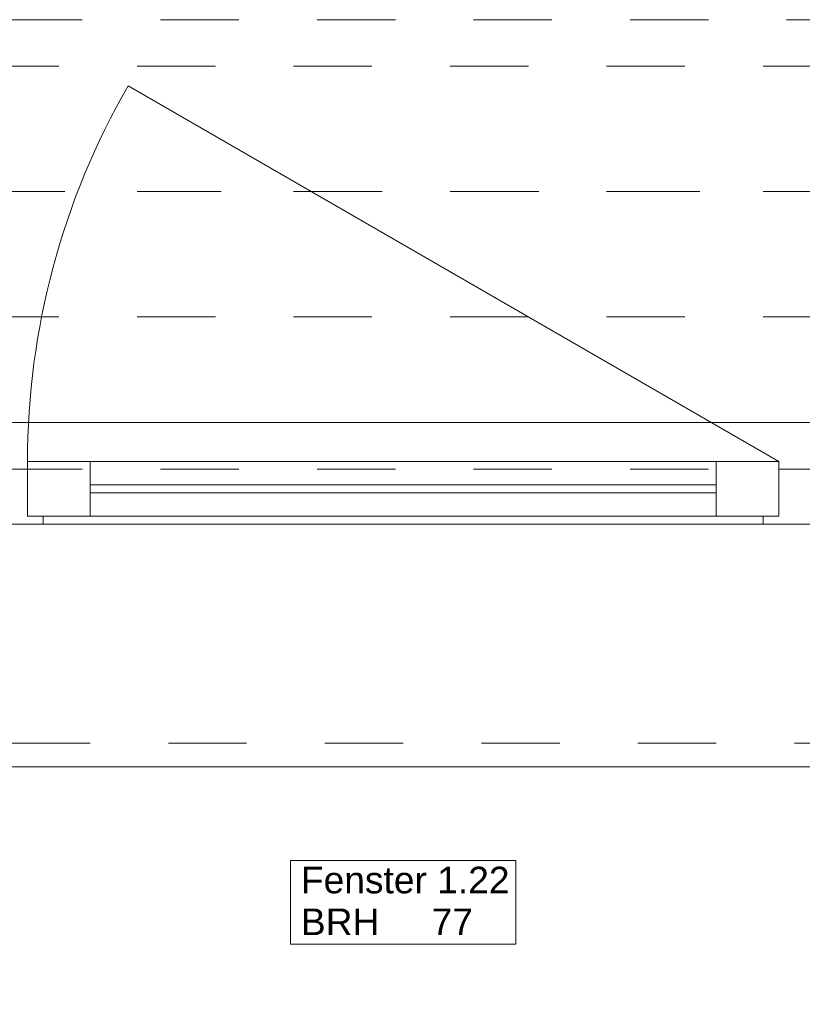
# Model space of a CAD drawing. Header units: metres. Extents: x -3.5 to 65.3, y -10.9 to 16.7.
# Tile 26 of 165: x 19.8 to 20.8, y -0.5 to 0.8. Entities that reach past the tile are written whole.
import ezdxf

# ---------------------------------------------------------------- set-up
doc = ezdxf.new("R2010")
doc.units = ezdxf.units.M
doc.header["$MEASUREMENT"] = 0
for name, pattern in [('Achse', [0.08, 0.04, -0.02, 0, -0.02]), ('Strichlinie doppelt', [0.218722, 0.105833, -0.042333, 0.028222, -0.042333]), ('Strichlinie eng', [0.046, 0.03, -0.016]), ('Untersicht', [0.04, 0.03, -0.01]), ('Wipeout_Contour', [1, 0, -1])]:
    doc.linetypes.add(name, pattern=pattern)
for name, color, linetype in [('451 - Universal.Achsen Raster', 7, 'Continuous'), ('603 - Struktur.Bodenplatte_ Decke Roh', 7, 'Continuous'), ('604 - Struktur.Wand Aussen', 7, 'Continuous'), ('608 - Struktur.Träger', 7, 'Continuous'), ('653 - Abdeckung.TB Verkofferung', 7, 'Continuous')]:
    doc.layers.add(name, color=color, linetype=linetype)
doc.styles.add('ERSTELLTER_STIL_1', font='txt')

msp = doc.modelspace()

# ---------------------------------------------------------------- linework, layer by layer
at = {"layer": '451 - Universal.Achsen Raster', "color": 160, "linetype": 'Strichlinie doppelt', "lineweight": 9, "true_color": 0x3232ff}
msp.add_line((64.935, 0.55), (-3.175, 0.55), dxfattribs=at)
at = {"layer": '603 - Struktur.Bodenplatte_ Decke Roh', "color": 7, "linetype": 'Continuous', "lineweight": 18, "flags": 128}
msp.add_lwpolyline([(-0.015, 0.005), (43.89, 0.005)], dxfattribs=at)
at = {"layer": '604 - Struktur.Wand Aussen', "color": 7, "linetype": 'Continuous', "lineweight": 9}
for p, q in [((20.8, 0.205), (19.9686, 0.685)), ((19.13, 0.255), (21.51, 0.255)), ((19.84, 0.135), (19.84, 0.205)), ((19.84, 0.205), (19.92, 0.205)), ((19.92, 0.205), (20.72, 0.205)), ((19.92, 0.205), (19.92, 0.135)), ((20.72, 0.135), (20.72, 0.205)), ((20.72, 0.205), (20.8, 0.205)), ((20.8, 0.205), (20.8, 0.135)), ((19.82, 0.195), (19.84, 0.195)), ((19.84, 0.195), (19.84, 0.135)), ((20.8, 0.135), (20.8, 0.195)), ((20.8, 0.195), (20.82, 0.195)), ((20.82, 0.195), (20.84, 0.195)), ((19.92, 0.175), (20.72, 0.175)), ((20.72, 0.165), (19.92, 0.165)), ((19.84, 0.135), (19.86, 0.135)), ((19.92, 0.135), (19.84, 0.135)), ((20.72, 0.135), (19.92, 0.135)), ((20.8, 0.135), (20.72, 0.135)), ((20.78, 0.135), (20.8, 0.135))]:
    msp.add_line(p, q, dxfattribs=at)
at = {"layer": '604 - Struktur.Wand Aussen', "color": 7, "linetype": 'Strichlinie eng', "lineweight": 9}
msp.add_line((19.13, 0.255), (21.51, 0.255), dxfattribs=at)
at = {"layer": '604 - Struktur.Wand Aussen', "color": 7, "linetype": 'Continuous', "lineweight": 9, "flags": 128}
msp.add_lwpolyline([(20.1762, -0.4119), (20.4638, -0.4119), (20.4638, -0.3584), (20.4638, -0.305), (20.1762, -0.305), (20.1762, -0.3584)], close=True, dxfattribs=at)
at = {"layer": '604 - Struktur.Wand Aussen', "color": 7, "linetype": 'Continuous', "lineweight": 9}
msp.add_arc((20.8, 0.205), 0.96, 150, 180, dxfattribs=at)
at = {"layer": '608 - Struktur.Träger', "color": 7, "linetype": 'Untersicht', "lineweight": 13}
for p, q in [((0.38, 0.71), (61.88, 0.71)), ((0.38, 0.39), (61.88, 0.39))]:
    msp.add_line(p, q, dxfattribs=at)
at = {"layer": '608 - Struktur.Träger', "color": 7, "linetype": 'Achse', "lineweight": 9}
msp.add_line((0.38, 0.55), (61.88, 0.55), dxfattribs=at)
at = {"layer": '653 - Abdeckung.TB Verkofferung', "color": 7, "linetype": 'Untersicht', "lineweight": 9}
for p, q in [((18.61, 0.7695), (39.97, 0.7695)), ((18.61, 0.195), (39.97, 0.195))]:
    msp.add_line(p, q, dxfattribs=at)

# ---------------------------------------------------------------- texts
at = {"layer": '604 - Struktur.Wand Aussen', "color": 7, "lineweight": 9, "char_height": 0.034, "style": 'ERSTELLTER_STIL_1'}
for s, insert, attachment_point in [('\\A1;{\\pql;\\pt0;\\fArial|b0|i0|c0|p38;Fenster 1.22}', (20.1893, -0.3473), 7), ('\\A1;{\\pql;\\pt0;\\fArial|b0|i0|c0|p38;}', (20.408, -0.3584), 1), ('\\A1;{\\pql;\\pt0;\\fArial|b0|i0|c0|p38;BRH}', (20.1893, -0.3662), 1), ('\\A1;{\\pql;\\pt0,0.02;\\fArial|b0|i0|c0|p38;77\\fArial|b0|i0|c0|p38;\\A1{\\H.66x;\\S^  ;}\\fArial|b0|i0|c0|p38;\\fArial|b0|i0|c0|p38;\\A1{\\H.66x;\\S^  ;}}', (20.3564, -0.3662), 1)]:
    msp.add_mtext(s, dxfattribs=dict(at, insert=insert, attachment_point=attachment_point))

# ---------------------------------------------------------------- next in the draw order: wipeouts: each hides what was drawn before it
at = {"color": 254, "linetype": 'Wipeout_Contour', "lineweight": 0, "ltscale": 121.965387}
msp.add_wipeout([(19.22, 0.125), (19.22, -0.155), (19.22, -0.185), (21.42, -0.185), (21.42, -0.155), (21.42, 0.125)], dxfattribs=at).dxf.layer = '604 - Struktur.Wand Aussen'

# ---------------------------------------------------------------- next in the draw order: linework, layer by layer
at = {"layer": '604 - Struktur.Wand Aussen', "color": 7, "linetype": 'Continuous', "lineweight": 9}
for p, q in [((19.86, 0.135), (19.86, 0.125)), ((20.78, 0.125), (20.78, 0.135)), ((19.86, 0.125), (19.82, 0.125)), ((20.78, 0.125), (19.86, 0.125)), ((20.82, 0.125), (20.78, 0.125)), ((20.86, 0.125), (20.82, 0.125)), ((19.22, -0.185), (21.42, -0.185))]:
    msp.add_line(p, q, dxfattribs=at)
at = {"layer": '604 - Struktur.Wand Aussen', "color": 7, "linetype": 'Strichlinie eng', "lineweight": 9}
msp.add_line((19.22, -0.155), (21.42, -0.155), dxfattribs=at)

doc.saveas('drawing.dxf')
